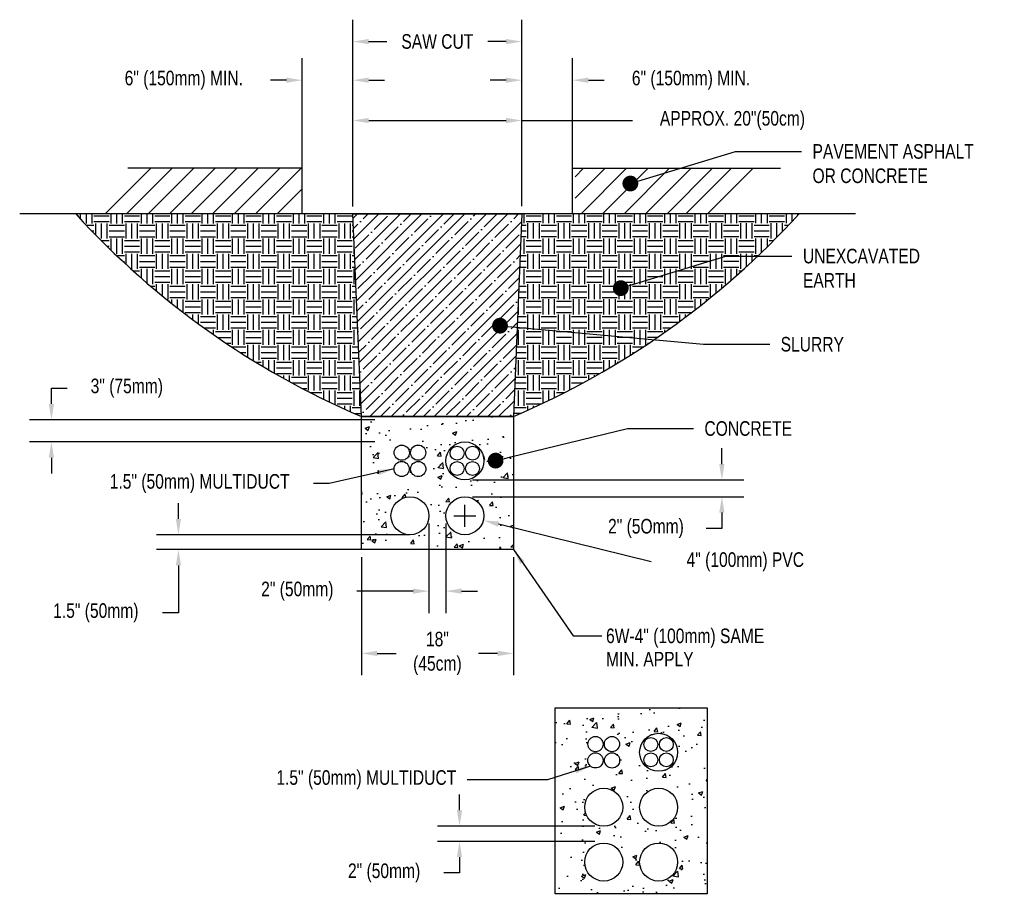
# Model space of a CAD drawing. Header units: inches. Extents: x -111 to 3768, y 2680 to 2775.
# Tile 1 of 25: x -110.61 to -102.52, y 2746.45 to 2753.66. Entities that reach past the tile are written whole.
import ezdxf
from ezdxf import colors
from ezdxf.entities.mleader import LeaderData, LeaderLine
from ezdxf.enums import TextEntityAlignment as Align
from ezdxf.math import Vec2, Vec3

# ---------------------------------------------------------------- set-up
doc = ezdxf.new("R2010")
doc.units = ezdxf.units.IN
doc.header["$LTSCALE"] = 0.5
doc.header["$MEASUREMENT"] = 0
doc.layers.add('Dimension', color=7, linetype='Continuous')
doc.layers.add('DWG_Notes', color=7, linetype='Continuous')
doc.styles.add('SIMPLEX', font='fsimplex.shx')
doc.styles.get("Standard").update_dxf_attribs({"font": 'fsimplex.shx', "width": 0.8})
doc.dimstyles.get("Standard").update_dxf_attribs({"dimscale": 0, "dimtxt": 0.12, "dimasz": 0.13, "dimexe": 0.18, "dimexo": 0.0625, "dimgap": 0.09, "dimtad": 0, "dimtih": 1, "dimtoh": 1, "dimdec": 0, "dimzin": 0, "dimdsep": 46, "dimlunit": 4, "dimtxsty": 'Standard', "dimcen": 0.09, "dimadec": 0, "dimazin": 0, "dimtfac": 1, "dimtdec": 0, "dimtofl": 0, "dimtmove": 0, "dimatfit": 3, "dimfxl": 1, "dimtolj": 1, "dimtzin": 0, "dimarcsym": 0})

# ---------------------------------------------------------------- blocks, each defined once
blk = doc.blocks.new('*D9')
at = {"layer": 'Defpoints', "color": 0, "transparency": 16777216}
for p in [(-105.8221, 2747.0309), (-106.9972, 2746.9059), (-105.8221, 2746.9059)]:
    blk.add_point(p, dxfattribs=at)
at = {"layer": 'Dimension', "color": 0, "lineweight": -2, "transparency": 16777216}
for p, q in [((-106.9972, 2747.1609), (-106.9972, 2747.2909)), ((-105.8846, 2747.0309), (-107.1772, 2747.0309)), ((-105.8846, 2746.9059), (-107.1772, 2746.9059)), ((-106.9972, 2746.7759), (-106.9972, 2746.6459)), ((-106.9972, 2746.6459), (-107.1272, 2746.6459))]:
    blk.add_line(p, q, dxfattribs=at)
at = {"layer": 'Dimension', "color": 0, "transparency": 16777216}
for points in [[(-107.0188, 2747.1609), (-106.9755, 2747.1609), (-106.9972, 2747.0309)], [(-107.0188, 2746.7759), (-106.9755, 2746.7759), (-106.9972, 2746.9059)]]:
    blk.add_solid(points, dxfattribs=at)
at = {"layer": 'Dimension', "color": 0, "transparency": 16777216, "insert": (-107.6172, 2746.6459), "char_height": 0.12, "attachment_point": 5}
blk.add_mtext('\\A1;2" (50mm)', dxfattribs=at)
blk = doc.blocks.new('_Dot')
at = {"color": 0, "linetype": 'ByBlock', "lineweight": -2}
blk.add_line((-0.5, 0), (-1, 0), dxfattribs=at)
at = {"color": 0, "linetype": 'ByBlock', "const_width": 0.5}
blk.add_lwpolyline([(-0.25, 0, 1), (0.25, 0, 1)], format="xyb", close=True, dxfattribs=at)
blk = doc.blocks.new('*D27')
at = {"layer": 'Defpoints', "color": 0, "transparency": 16777216}
for p in [(-110.3533, 2750.3731), (-107.6303, 2750.3731), (-107.6303, 2750.1908)]:
    blk.add_point(p, dxfattribs=at)
at = {"layer": 'Dimension', "color": 0, "lineweight": -2, "transparency": 16777216}
for p, q in [((-110.3533, 2750.5031), (-110.3533, 2750.6331)), ((-110.3533, 2750.6331), (-110.2233, 2750.6331)), ((-107.6928, 2750.3731), (-110.5333, 2750.3731)), ((-107.6928, 2750.1908), (-110.5333, 2750.1908)), ((-110.3533, 2750.0608), (-110.3533, 2749.9308))]:
    blk.add_line(p, q, dxfattribs=at)
at = {"layer": 'Dimension', "color": 0, "transparency": 16777216}
for points in [[(-110.375, 2750.5031), (-110.3317, 2750.5031), (-110.3533, 2750.3731)], [(-110.375, 2750.0608), (-110.3317, 2750.0608), (-110.3533, 2750.1908)]]:
    blk.add_solid(points, dxfattribs=at)
at = {"layer": 'Dimension', "color": 0, "transparency": 16777216, "insert": (-109.7333, 2750.6331), "char_height": 0.12, "attachment_point": 5}
blk.add_mtext('\\A1;3" (75mm)', dxfattribs=at)
blk = doc.blocks.new('*D28')
at = {"layer": 'Defpoints', "color": 0, "transparency": 16777216}
for p in [(-107.3421, 2749.4269), (-109.3088, 2749.3054), (-107.3476, 2749.3054)]:
    blk.add_point(p, dxfattribs=at)
at = {"layer": 'Dimension', "color": 0, "lineweight": -2, "transparency": 16777216}
for p, q in [((-109.3088, 2749.5569), (-109.3088, 2749.6869)), ((-107.4046, 2749.4269), (-109.4888, 2749.4269)), ((-107.4101, 2749.3054), (-109.4888, 2749.3054)), ((-109.3088, 2749.1754), (-109.3088, 2748.7854)), ((-109.3088, 2748.7854), (-109.4388, 2748.7854))]:
    blk.add_line(p, q, dxfattribs=at)
at = {"layer": 'Dimension', "color": 0, "transparency": 16777216}
for points in [[(-109.3304, 2749.5569), (-109.2871, 2749.5569), (-109.3088, 2749.4269)], [(-109.3304, 2749.1754), (-109.2871, 2749.1754), (-109.3088, 2749.3054)]]:
    blk.add_solid(points, dxfattribs=at)
at = {"layer": 'Dimension', "color": 0, "transparency": 16777216, "insert": (-109.9882, 2748.7854), "char_height": 0.12, "attachment_point": 5}
blk.add_mtext('\\A1;1.5" (50mm)', dxfattribs=at)
blk = doc.blocks.new('*D29')
at = {"layer": 'Defpoints', "color": 0, "transparency": 16777216}
for p in [(-106.4839, 2752.8338), (-107.8739, 2752.0629), (-106.4839, 2752.0658)]:
    blk.add_point(p, dxfattribs=at)
at = {"layer": 'Dimension', "color": 0, "lineweight": -2, "transparency": 16777216}
for p, q in [((-107.8739, 2752.1254), (-107.8739, 2753.0138)), ((-106.4839, 2752.1283), (-106.4839, 2753.0138)), ((-107.7439, 2752.8338), (-106.6139, 2752.8338)), ((-106.4839, 2752.8338), (-105.5739, 2752.8338))]:
    blk.add_line(p, q, dxfattribs=at)
at = {"layer": 'Dimension', "color": 0, "transparency": 16777216}
for points in [[(-107.7439, 2752.8555), (-107.7439, 2752.8121), (-107.8739, 2752.8338)], [(-106.6139, 2752.8555), (-106.6139, 2752.8121), (-106.4839, 2752.8338)]]:
    blk.add_solid(points, dxfattribs=at)
at = {"layer": 'Dimension', "color": 0, "transparency": 16777216, "insert": (-104.7525, 2752.8338), "char_height": 0.12, "attachment_point": 5}
blk.add_mtext('\\A1;APPROX. 20"(50cm)', dxfattribs=at)
blk = doc.blocks.new('*D24')
at = {"layer": 'Defpoints', "color": 0, "transparency": 16777216}
for p in [(-107.874, 2753.1653), (-108.2906, 2752.2203), (-107.874, 2752.2203)]:
    blk.add_point(p, dxfattribs=at)
at = {"layer": 'Dimension', "color": 0, "lineweight": -2, "transparency": 16777216}
for p, q in [((-108.2906, 2752.2828), (-108.2906, 2753.3453)), ((-107.874, 2752.2828), (-107.874, 2753.3453)), ((-108.4206, 2753.1653), (-108.5506, 2753.1653)), ((-107.744, 2753.1653), (-107.614, 2753.1653))]:
    blk.add_line(p, q, dxfattribs=at)
at = {"layer": 'Dimension', "color": 0, "transparency": 16777216}
for points in [[(-108.4206, 2753.1869), (-108.4206, 2753.1436), (-108.2906, 2753.1653)], [(-107.744, 2753.1869), (-107.744, 2753.1436), (-107.874, 2753.1653)]]:
    blk.add_solid(points, dxfattribs=at)
at = {"layer": 'Dimension', "color": 0, "transparency": 16777216, "insert": (-109.2646, 2753.1653), "char_height": 0.12, "attachment_point": 5}
blk.add_mtext('\\A1;6" (150mm) MIN.', dxfattribs=at)
blk = doc.blocks.new('*D25')
at = {"layer": 'Defpoints', "color": 0, "transparency": 16777216}
for p in [(-106.0672, 2753.1653), (-106.4839, 2752.2203), (-106.0672, 2752.2203)]:
    blk.add_point(p, dxfattribs=at)
at = {"layer": 'Dimension', "color": 0, "lineweight": -2, "transparency": 16777216}
for p, q in [((-106.4839, 2752.2828), (-106.4839, 2753.3453)), ((-106.0672, 2752.2828), (-106.0672, 2753.3453)), ((-106.6139, 2753.1653), (-106.7439, 2753.1653)), ((-105.9372, 2753.1653), (-105.8072, 2753.1653))]:
    blk.add_line(p, q, dxfattribs=at)
at = {"layer": 'Dimension', "color": 0, "transparency": 16777216}
for points in [[(-106.6139, 2753.1869), (-106.6139, 2753.1436), (-106.4839, 2753.1653)], [(-105.9372, 2753.1869), (-105.9372, 2753.1436), (-106.0672, 2753.1653)]]:
    blk.add_solid(points, dxfattribs=at)
at = {"layer": 'Dimension', "color": 0, "transparency": 16777216, "insert": (-105.0932, 2753.1653), "char_height": 0.12, "attachment_point": 5}
blk.add_mtext('\\A1;6" (150mm) MIN.', dxfattribs=at)
blk = doc.blocks.new('*D26')
at = {"layer": 'Defpoints', "color": 0, "transparency": 16777216}
for p in [(-106.4839, 2753.4829), (-107.8751, 2752.0913), (-106.4839, 2752.0658)]:
    blk.add_point(p, dxfattribs=at)
at = {"layer": 'Dimension', "color": 0, "lineweight": -2, "transparency": 16777216}
for p, q in [((-107.8751, 2752.1538), (-107.8751, 2753.6629)), ((-106.4839, 2752.1283), (-106.4839, 2753.6629)), ((-107.7451, 2753.4829), (-107.594, 2753.4829)), ((-106.6139, 2753.4829), (-106.7649, 2753.4829))]:
    blk.add_line(p, q, dxfattribs=at)
at = {"layer": 'Dimension', "color": 0, "transparency": 16777216}
for points in [[(-107.7451, 2753.5045), (-107.7451, 2753.4612), (-107.8751, 2753.4829)], [(-106.6139, 2753.5045), (-106.6139, 2753.4612), (-106.4839, 2753.4829)]]:
    blk.add_solid(points, dxfattribs=at)
at = {"layer": 'Dimension', "color": 0, "transparency": 16777216, "insert": (-107.1795, 2753.4829), "char_height": 0.12, "attachment_point": 5}
blk.add_mtext('\\A1;SAW CUT', dxfattribs=at)
blk = doc.blocks.new('*D30')
at = {"layer": 'Defpoints', "color": 0, "transparency": 16777216}
for p in [(-107.8039, 2749.3054), (-106.5539, 2749.3054), (-107.8039, 2748.4513)]:
    blk.add_point(p, dxfattribs=at)
at = {"layer": 'Dimension', "color": 0, "lineweight": -2, "transparency": 16777216}
for p, q in [((-107.8039, 2749.2429), (-107.8039, 2748.2713)), ((-106.5539, 2749.2429), (-106.5539, 2748.2713)), ((-107.6739, 2748.4513), (-107.5181, 2748.4513)), ((-106.6839, 2748.4513), (-106.8398, 2748.4513))]:
    blk.add_line(p, q, dxfattribs=at)
at = {"layer": 'Dimension', "color": 0, "transparency": 16777216}
for points in [[(-107.6739, 2748.473), (-107.6739, 2748.4296), (-107.8039, 2748.4513)], [(-106.6839, 2748.473), (-106.6839, 2748.4296), (-106.5539, 2748.4513)]]:
    blk.add_solid(points, dxfattribs=at)
at = {"layer": 'Dimension', "color": 0, "transparency": 16777216, "insert": (-107.1789, 2748.4513), "char_height": 0.12, "attachment_point": 5}
blk.add_mtext('\\A1;18"\\P(45cm)', dxfattribs=at)
blk = doc.blocks.new('*D31')
at = {"layer": 'Defpoints', "color": 0, "transparency": 16777216}
for p in [(-107.2484, 2749.5832), (-107.1095, 2749.5832), (-107.1095, 2748.9634)]:
    blk.add_point(p, dxfattribs=at)
at = {"layer": 'Dimension', "color": 0, "lineweight": -2, "transparency": 16777216}
for p, q in [((-107.2484, 2749.5207), (-107.2484, 2748.7834)), ((-107.1095, 2749.5207), (-107.1095, 2748.7834)), ((-107.3784, 2748.9634), (-107.8411, 2748.9634)), ((-106.9795, 2748.9634), (-106.8495, 2748.9634))]:
    blk.add_line(p, q, dxfattribs=at)
at = {"layer": 'Dimension', "color": 0, "transparency": 16777216}
for points in [[(-107.3784, 2748.9851), (-107.3784, 2748.9418), (-107.2484, 2748.9634)], [(-106.9795, 2748.9851), (-106.9795, 2748.9418), (-107.1095, 2748.9634)]]:
    blk.add_solid(points, dxfattribs=at)
at = {"layer": 'Dimension', "color": 0, "transparency": 16777216, "insert": (-108.3311, 2748.9634), "char_height": 0.12, "attachment_point": 5}
blk.add_mtext('\\A1;2" (50mm)', dxfattribs=at)
blk = doc.blocks.new('*D32')
at = {"color": 0, "lineweight": -2, "transparency": 16777216}
for p, q in [((-106.9532, 2749.4932), (-106.9532, 2749.6732)), ((-107.0432, 2749.5832), (-106.8632, 2749.5832)), ((-105.422, 2749.2047), (-106.6753, 2749.5145))]:
    blk.add_line(p, q, dxfattribs=at)
at = {"color": 0, "transparency": 16777216}
blk.add_solid([(-106.6702, 2749.5355), (-106.6805, 2749.4935), (-106.8016, 2749.5457)], dxfattribs=at)
at = {"layer": 'Defpoints', "color": 0, "transparency": 16777216}
for p in [(-107.1049, 2749.6206), (-106.8016, 2749.5457)]:
    blk.add_point(p, dxfattribs=at)
at = {"color": 0, "transparency": 16777216, "insert": (-104.6646, 2749.2047), "char_height": 0.12, "attachment_point": 5}
blk.add_mtext('\\A1; 4" (100mm) PVC', dxfattribs=at)
blk = doc.blocks.new('*D33')
at = {"layer": 'Defpoints', "color": 0, "transparency": 16777216}
for p in [(-106.9532, 2749.8783), (-106.9532, 2749.7394), (-104.8393, 2749.7394)]:
    blk.add_point(p, dxfattribs=at)
at = {"layer": 'DWG_Notes', "color": 0, "lineweight": -2, "transparency": 16777216}
for p, q in [((-104.8393, 2750.0083), (-104.8393, 2750.1383)), ((-106.8907, 2749.8783), (-104.6593, 2749.8783)), ((-106.8907, 2749.7394), (-104.6593, 2749.7394)), ((-104.8393, 2749.6094), (-104.8393, 2749.4794)), ((-104.8393, 2749.4794), (-104.9693, 2749.4794))]:
    blk.add_line(p, q, dxfattribs=at)
at = {"layer": 'DWG_Notes', "color": 0, "transparency": 16777216}
for points in [[(-104.861, 2750.0083), (-104.8177, 2750.0083), (-104.8393, 2749.8783)], [(-104.861, 2749.6094), (-104.8177, 2749.6094), (-104.8393, 2749.7394)]]:
    blk.add_solid(points, dxfattribs=at)
at = {"layer": 'DWG_Notes', "color": 0, "transparency": 16777216, "insert": (-105.4639, 2749.4794), "char_height": 0.12, "attachment_point": 5}
blk.add_mtext('\\A1;2" (5Omm)', dxfattribs=at)

msp = doc.modelspace()

# ---------------------------------------------------------------- hatches: boundary and pattern name
h = msp.add_hatch()
h.set_pattern_fill('ANSI35', color=256, scale=0.5)
h.set_pattern_definition([(45, (-10.07498, -8.12113), (-0.0883883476, 0.0883883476), []), (45, (-9.9866, -8.12113), (-0.0883883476, 0.0883883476), [0.15625, -0.03125, 0, -0.03125])])
h.paths.add_polyline_path([(-107.874, 2752.0658), (-106.4839, 2752.0658), (-106.5539, 2750.3991), (-107.8039, 2750.3991)])
h = msp.add_hatch()
h.set_pattern_fill('EARTH', color=256, scale=0.5)
h.set_pattern_definition([(0, (-10.07498, -8.12113), (0.125, 0.125), [0.125, -0.125]), (0, (-10.07498, -8.07425), (0.125, 0.125), [0.125, -0.125]), (0, (-10.07498, -8.02738), (0.125, 0.125), [0.125, -0.125]), (90, (-10.05936, -8.01175), (-0.125, 0.125), [0.125, -0.125]), (90, (-10.01248, -8.01175), (-0.125, 0.125), [0.125, -0.125]), (90, (-9.96561, -8.01175), (-0.125, 0.125), [0.125, -0.125])])
edge = h.paths.add_edge_path()
edge.add_line((-104.204, 2752.0658), (-106.4839, 2752.0658))
edge.add_line((-106.4839, 2752.0658), (-106.5539, 2750.3991))
edge.add_arc((-109.2303, 2756.6627), 6.8114, 293.13662, 317.55489)
edge = h.paths.add_edge_path(flags=16)
edge.add_arc((-105.6709, 2751.455), 0.0325, 0, 360)
h = msp.add_hatch()
h.set_pattern_fill('AR-CONC', color=256, scale=0.05)
h.set_pattern_definition([(50, (0, -0.0868), (0.35863009, -0.031376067), [0.0375, -0.4125]), (355, (0, -0.0868), (-0.069375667, 0.376096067), [0.03, -0.33]), (100.451444, (0.0299, -0.08942), (0.289254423, 0.344719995), [0.031870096, -0.350571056]), (46.1842, (0, 0.0132), (0.533620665, -0.08275964), [0.05625, -0.61875]), (96.635635, (0.04447, 0.0063), (0.46733097, 0.4870593), [0.04780517, -0.52585688]), (351.184164, (0, 0.0132), (0.46733097, 0.4870593), [0.045, -0.495]), (21, (0.05, -0.0118), (0.298453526, -0.201309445), [0.0375, -0.4125]), (326, (0.05, -0.0118), (0.121657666, 0.362575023), [0.03, -0.33]), (71.451445, (0.07487, -0.02858), (0.42011119, 0.161265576), [0.031870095, -0.350571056]), (37.5, (0, -0.0868), (0.0060799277, 0.166446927), [0, -0.326, 0, -0.335, 0, -0.33125]), (7.5, (0, -0.0868), (0.131534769, 0.197205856), [0, -0.191, 0, -0.3185, 0, -0.12625]), (327.5, (-0.1115, -0.0868), (0.266911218, -0.011277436), [0, -0.125, 0, -0.39, 0, -0.5175]), (317.5, (-0.1615, -0.0868), (0.291593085, 0.050052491), [0, -0.1625, 0, -0.259, 0, -0.3675])])
h.paths.add_polyline_path([(-107.8039, 2749.3054), (-106.5539, 2749.3054), (-106.5539, 2750.3991), (-107.8039, 2750.3991)])
h.paths.add_polyline_path([(-107.2484, 2749.5832, -1), (-107.5609, 2749.5832, -1)], flags=16)
h.paths.add_polyline_path([(-107.5356, 2749.968, -1), (-107.4106, 2749.968, -1)], flags=16)
h.paths.add_polyline_path([(-107.3989, 2749.9678, -1), (-107.2739, 2749.9678, -1)], flags=16)
h.paths.add_polyline_path([(-107.5347, 2750.102, -1), (-107.4097, 2750.102, -1)], flags=16)
h.paths.add_polyline_path([(-107.3997, 2750.1022, -1), (-107.2747, 2750.1022, -1)], flags=16)
h.paths.add_polyline_path([(-106.797, 2749.5832, -1), (-107.1095, 2749.5832, -1)], flags=16)
h.paths.add_polyline_path([(-107.1095, 2750.0345, -1), (-106.797, 2750.0345, -1)], flags=16)
h.paths.add_polyline_path([(-107.0744, 2749.9725, -1), (-106.9598, 2749.9725, -1)], flags=0)
h.paths.add_polyline_path([(-107.0744, 2750.0982, -1), (-106.9598, 2750.0982, -1)], flags=0)
h.paths.add_polyline_path([(-106.9471, 2749.9725, -1), (-106.8325, 2749.9725, -1)], flags=0)
h.paths.add_polyline_path([(-106.9471, 2750.0982, -1), (-106.8325, 2750.0982, -1)], flags=0)
h.paths.add_polyline_path([(-106.7319, 2750.0292, -1), (-106.6687, 2750.0446, -1)], flags=16)
h = msp.add_hatch()
h.set_pattern_fill('AR-CONC', color=256, scale=0.05)
h.set_pattern_definition([(50, (0, -0.34756), (0.35863009, -0.031376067), [0.0375, -0.4125]), (355, (0, -0.34756), (-0.069375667, 0.376096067), [0.03, -0.33]), (100.451444, (0.0299, -0.35018), (0.289254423, 0.344719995), [0.031870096, -0.350571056]), (46.1842, (0, -0.24756), (0.533620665, -0.08275964), [0.05625, -0.61875]), (96.635635, (0.04447, -0.25446), (0.46733097, 0.4870593), [0.04780517, -0.52585688]), (351.184164, (0, -0.24756), (0.46733097, 0.4870593), [0.045, -0.495]), (21, (0.05, -0.27256), (0.298453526, -0.201309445), [0.0375, -0.4125]), (326, (0.05, -0.27256), (0.121657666, 0.362575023), [0.03, -0.33]), (71.451445, (0.07487, -0.28934), (0.42011119, 0.161265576), [0.031870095, -0.350571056]), (37.5, (0, -0.34756), (0.0060799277, 0.166446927), [0, -0.326, 0, -0.335, 0, -0.33125]), (7.5, (0, -0.34756), (0.131534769, 0.197205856), [0, -0.191, 0, -0.3185, 0, -0.12625]), (327.5, (-0.1115, -0.34756), (0.266911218, -0.011277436), [0, -0.125, 0, -0.39, 0, -0.5175]), (317.5, (-0.1615, -0.34756), (0.291593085, 0.050052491), [0, -0.1625, 0, -0.259, 0, -0.3675])])
h.paths.add_polyline_path([(-106.2102, 2746.475), (-104.9602, 2746.475), (-104.9602, 2748.0027), (-106.2102, 2748.0027)])
h.paths.add_polyline_path([(-105.816, 2747.7056, -1), (-105.941, 2747.7056, -1)], flags=16)
h.paths.add_polyline_path([(-105.8168, 2747.5716, -1), (-105.9418, 2747.5716, -1)], flags=16)
h.paths.add_polyline_path([(-105.681, 2747.7058, -1), (-105.806, 2747.7058, -1)], flags=16)
h.paths.add_polyline_path([(-105.6801, 2747.5714, -1), (-105.8051, 2747.5714, -1)], flags=16)
h.paths.add_polyline_path([(-105.6546, 2747.1868, -1), (-105.9671, 2747.1868, -1)], flags=16)
h.paths.add_polyline_path([(-105.2032, 2747.6382, -1), (-105.5157, 2747.6382, -1)], flags=16)
h.paths.add_polyline_path([(-105.366, 2747.7018, -1), (-105.4806, 2747.7018, -1)], flags=0)
h.paths.add_polyline_path([(-105.366, 2747.5761, -1), (-105.4806, 2747.5761, -1)], flags=0)
h.paths.add_polyline_path([(-105.2388, 2747.7018, -1), (-105.3534, 2747.7018, -1)], flags=0)
h.paths.add_polyline_path([(-105.2388, 2747.5761, -1), (-105.3534, 2747.5761, -1)], flags=0)
h.paths.add_polyline_path([(-105.2032, 2747.1868, -1), (-105.5157, 2747.1868, -1)], flags=16)
h.paths.add_polyline_path([(-105.6546, 2746.7354, -1), (-105.9671, 2746.7354, -1)], flags=16)
h.paths.add_polyline_path([(-105.2032, 2746.7354, -1), (-105.5157, 2746.7354, -1)], flags=16)
at = {"layer": 'Dimension'}
h = msp.add_hatch(dxfattribs=at)
h.set_pattern_fill('EARTH', color=256, scale=0.5)
h.set_pattern_definition([(0, (-0.37875, -8.87158), (0.125, 0.125), [0.125, -0.125]), (0, (-0.37875, -8.82471), (0.125, 0.125), [0.125, -0.125]), (0, (-0.37875, -8.77783), (0.125, 0.125), [0.125, -0.125]), (90, (-0.36313, -8.76221), (-0.125, 0.125), [0.125, -0.125]), (90, (-0.31625, -8.76221), (-0.125, 0.125), [0.125, -0.125]), (90, (-0.26938, -8.76221), (-0.125, 0.125), [0.125, -0.125])])
edge = h.paths.add_edge_path()
edge.add_line((-107.8039, 2750.3991), (-107.874, 2752.0658))
edge.add_line((-107.874, 2752.0658), (-110.1539, 2752.0658))
edge.add_arc((-105.1315, 2756.6571), 6.8047, 222.43282, 246.87567)

# ---------------------------------------------------------------- linework, layer by layer
for p, q in [((-109.9114, 2752.0658), (-109.5364, 2752.4408)), ((-109.7346, 2752.0658), (-109.3596, 2752.4408)), ((-108.2906, 2752.4408), (-109.7257, 2752.4408)), ((-109.5578, 2752.0658), (-109.1828, 2752.4408)), ((-109.381, 2752.0658), (-109.006, 2752.4408)), ((-109.2043, 2752.0658), (-108.8293, 2752.4408)), ((-109.0275, 2752.0658), (-108.6525, 2752.4408)), ((-108.8507, 2752.0658), (-108.4757, 2752.4408)), ((-108.6739, 2752.0658), (-108.2989, 2752.4408)), ((-108.2906, 2752.0658), (-108.2906, 2752.4408)), ((-106.0464, 2752.3707), (-105.9762, 2752.4408)), ((-106.0464, 2752.1939), (-105.7995, 2752.4408)), ((-105.9977, 2752.0658), (-105.6227, 2752.4408)), ((-105.8209, 2752.0658), (-105.4459, 2752.4408)), ((-105.6441, 2752.0658), (-105.2691, 2752.4408)), ((-105.4674, 2752.0658), (-105.0924, 2752.4408)), ((-105.2906, 2752.0658), (-104.9156, 2752.4408)), ((-105.1346, 2752.0658), (-104.7596, 2752.4408)), ((-104.9579, 2752.0658), (-104.5829, 2752.4408)), ((-108.4971, 2752.0658), (-108.2906, 2752.2723)), ((-103.7394, 2752.0658), (-110.6143, 2752.0658))]:
    msp.add_line(p, q)
for points in [[(-106.0672, 2752.0658), (-106.0672, 2752.4408), (-104.3585, 2752.4408)], [(-107.874, 2752.0658), (-106.4839, 2752.0658), (-106.5539, 2750.3991), (-107.8039, 2750.3991), (-107.874, 2752.0658)]]:
    msp.add_lwpolyline(points)
for points in [[(-107.8039, 2750.3991), (-106.5539, 2750.3991), (-106.5539, 2749.3054), (-107.8039, 2749.3054)], [(-106.2102, 2748.0027), (-104.9602, 2748.0027), (-104.9602, 2746.475), (-106.2102, 2746.475)]]:
    msp.add_lwpolyline(points, close=True)
for centre, radius in [((-107.4722, 2750.102), 0.0625), ((-107.3372, 2750.1022), 0.0625), ((-106.9532, 2750.0345), 0.1562), ((-107.0171, 2750.0982), 0.0573), ((-106.8898, 2750.0982), 0.0573), ((-107.4731, 2749.968), 0.0625), ((-107.3364, 2749.9678), 0.0625), ((-107.0171, 2749.9725), 0.0573), ((-106.8898, 2749.9725), 0.0573), ((-107.4046, 2749.5832), 0.1562), ((-106.9532, 2749.5832), 0.1562), ((-105.8785, 2747.7056), 0.0625), ((-105.7435, 2747.7058), 0.0625), ((-105.3595, 2747.6382), 0.1562), ((-105.4233, 2747.7018), 0.0573), ((-105.2961, 2747.7018), 0.0573), ((-105.8793, 2747.5716), 0.0625), ((-105.7426, 2747.5714), 0.0625), ((-105.4233, 2747.5761), 0.0573), ((-105.2961, 2747.5761), 0.0573), ((-105.8109, 2747.1868), 0.1562), ((-105.3595, 2747.1868), 0.1562), ((-105.8109, 2746.7354), 0.1562), ((-105.3595, 2746.7354), 0.1562)]:
    msp.add_circle(centre, radius)
for centre, radius, start, end in [((-105.1315, 2756.6571), 6.8047, 222.43282, 246.87567), ((-109.2139, 2756.6395), 6.7836, 293.08581, 317.60569)]:
    msp.add_arc(centre, radius, start, end, dxfattribs=at)

# ---------------------------------------------------------------- texts
at = {"style": 'SIMPLEX', "width": 0.8}
for s, p in [(' 6W-4" (100mm) SAME', (-105.8278, 2748.5958)), (' MIN. APPLY', (-105.8278, 2748.4043))]:
    msp.add_text(s, height=0.12, dxfattribs=at).set_placement(p, align=Align.MIDDLE_LEFT)
at = {"layer": 'Dimension', "char_height": 0.12, "attachment_point": 6}
for s, insert in [('\\A1;1.5" (50mm) MULTIDUCT  ', (-108.3946, 2749.848)), ('\\A1;1.5" (50mm) MULTIDUCT', (-107.0242, 2747.4126))]:
    msp.add_mtext(s, dxfattribs=dict(at, insert=insert))

# ---------------------------------------------------------------- dimensions: what is measured, and where the dimension line sits
dim = msp.add_diameter_dim_2p(p1=(-107.1049, 2749.6206), p2=(-106.8016, 2749.5457), text=' 4" (100mm) PVC', dimstyle='Standard', override={"dimscale": 1})
dim.commit()
dim.dimension.update_dxf_attribs({"geometry": '*D32', "text_midpoint": (-105.422, 2749.2047), "dimtype": 163})
at = {"layer": 'Dimension'}
dim = msp.add_linear_dim(base=(-106.4839, 2753.4829), p1=(-107.8751, 2752.0913), p2=(-106.4839, 2752.0658), text='SAW CUT', dimstyle='Standard', override={"dimscale": 1}, dxfattribs=at)
dim.commit()
dim.dimension.update_dxf_attribs({"geometry": '*D26', "text_midpoint": (-107.1795, 2753.4829)})
for base, p1, p2, text, picture, middle in [((-107.874, 2753.1653), (-108.2906, 2752.2203), (-107.874, 2752.2203), '6" (150mm) MIN.', '*D24', (-109.2646, 2753.1653)), ((-106.0672, 2753.1653), (-106.4839, 2752.2203), (-106.0672, 2752.2203), '6" (150mm) MIN.', '*D25', (-105.0932, 2753.1653)), ((-106.4839, 2752.8338), (-107.8739, 2752.0629), (-106.4839, 2752.0658), 'APPROX. 20"(50cm)', '*D29', (-104.7525, 2752.8338)), ((-107.1095, 2748.9634), (-107.2484, 2749.5832), (-107.1095, 2749.5832), '2" (50mm)', '*D31', (-108.3311, 2748.9634)), ((-107.8039, 2748.4513), (-106.5539, 2749.3054), (-107.8039, 2749.3054), '18"\\P(45cm)', '*D30', (-107.1789, 2748.4513))]:
    dim = msp.add_linear_dim(base=base, p1=p1, p2=p2, text=text, dimstyle='Standard', override={"dimscale": 1}, dxfattribs=at)
    dim.commit()
    dim.dimension.update_dxf_attribs({"geometry": picture, "text_midpoint": middle, "dimtype": 160})
for base, p1, p2, text, picture, middle in [((-110.3533, 2750.3731), (-107.6303, 2750.1908), (-107.6303, 2750.3731), '3" (75mm)', '*D27', (-109.7333, 2750.6331)), ((-106.9972, 2746.9059), (-105.8221, 2747.0309), (-105.8221, 2746.9059), '2" (50mm)', '*D9', (-107.6172, 2746.6459))]:
    dim = msp.add_linear_dim(base=base, p1=p1, p2=p2, angle=90, text=text, dimstyle='Standard', override={"dimscale": 1}, dxfattribs=at)
    dim.commit()
    dim.dimension.update_dxf_attribs({"geometry": picture, "text_midpoint": middle})
dim = msp.add_linear_dim(base=(-109.3088, 2749.3054), p1=(-107.3421, 2749.4269), p2=(-107.3476, 2749.3054), angle=90, text='1.5" (50mm)', dimstyle='Standard', override={"dimscale": 1}, dxfattribs=at)
dim.commit()
dim.dimension.update_dxf_attribs({"geometry": '*D28', "text_midpoint": (-109.9882, 2748.7854), "dimtype": 160})
at = {"layer": 'DWG_Notes'}
dim = msp.add_linear_dim(base=(-104.8393, 2749.7394), p1=(-106.9532, 2749.8783), p2=(-106.9532, 2749.7394), angle=90, text='2" (5Omm)', dimstyle='Standard', override={"dimscale": 1}, dxfattribs=at)
dim.commit()
dim.dimension.update_dxf_attribs({"geometry": '*D33', "text_midpoint": (-105.4639, 2749.4794), "dimtype": 160})

# ---------------------------------------------------------------- leaders
ml = msp.add_multileader_mtext('Standard')
ml.set_content('PAVEMENT ASPHALT\\POR CONCRETE', color=256)
ml.set_leader_properties(color=256, linetype='ByLayer', lineweight=-1)
ml.set_arrow_properties(name='DOT')
ml.build(insert=Vec2(0, 0))
ml.multileader.update_dxf_attribs({"text_right_attachment_type": 6, "dogleg_length": 0.36, "arrow_head_size": 0.13})
ctx = ml.context
ctx.base_point, ctx.char_height, ctx.arrow_head_size, ctx.landing_gap_size, ctx.plane_origin = Vec3(-104.1841, 2752.5796), 0.12, 0.13, 0.09, Vec3(-105.5921, 2752.8488)
ctx.right_attachment = 6
notes = []
notes.append((ctx, [(0, (1, 1, 0), (-104.5441, 2752.5796), (1, 0), 0.36, [(0, [(-105.5921, 2752.3155), (-104.7281, 2752.5796)], 0, [])])]))
ctx.mtext.insert, ctx.mtext.flow_direction = Vec3(-104.0941, 2752.6396), 5
ml = msp.add_multileader_mtext('Standard')
ml.set_content('UNEXCAVATED \\PEARTH', color=256)
ml.set_leader_properties(color=256, linetype='ByLayer', lineweight=-1)
ml.set_arrow_properties(name='DOT')
ml.build(insert=Vec2(0, 0))
ml.multileader.update_dxf_attribs({"text_right_attachment_type": 6, "dogleg_length": 0.36, "arrow_head_size": 0.13})
ctx = ml.context
ctx.base_point, ctx.char_height, ctx.arrow_head_size, ctx.landing_gap_size, ctx.plane_origin = Vec3(-104.2629, 2751.7191), 0.12, 0.13, 0.09, Vec3(-105.6709, 2751.9883)
ctx.right_attachment = 6
notes.append((ctx, [(0, (1, 1, 0), (-104.6229, 2751.7191), (1, 0), 0.36, [(0, [(-105.6709, 2751.455), (-104.8069, 2751.7191)], 0, [])])]))
ctx.mtext.insert, ctx.mtext.flow_direction = Vec3(-104.1729, 2751.7791), 5
ml = msp.add_multileader_mtext('Standard')
ml.set_content('SLURRY', color=256)
ml.set_leader_properties(color=256, linetype='ByLayer', lineweight=-1)
ml.set_arrow_properties(name='DOT')
ml.build(insert=Vec2(0, 0))
ml.multileader.update_dxf_attribs({"text_right_attachment_type": 6, "dogleg_length": 0.36, "arrow_head_size": 0.13})
ctx = ml.context
ctx.base_point, ctx.char_height, ctx.arrow_head_size, ctx.landing_gap_size, ctx.plane_origin = Vec3(-104.4461, 2750.994), 0.12, 0.13, 0.09, Vec3(-105.854, 2751.2632)
ctx.right_attachment = 6
notes.append((ctx, [(0, (1, 1, 0), (-104.8061, 2750.994), (1, 0), 0.36, [(0, [(-106.6642, 2751.1465), (-104.9901, 2750.994)], 0, [])])]))
ctx.mtext.insert, ctx.mtext.flow_direction = Vec3(-104.3561, 2751.054), 5
ml = msp.add_multileader_mtext('Standard')
ml.set_content('CONCRETE', color=256)
ml.set_leader_properties(color=256, linetype='ByLayer', lineweight=-1)
ml.set_arrow_properties(name='DOT')
ml.build(insert=Vec2(0, 0))
ml.multileader.update_dxf_attribs({"text_right_attachment_type": 6, "dogleg_length": 0.36, "arrow_head_size": 0.13})
ctx = ml.context
ctx.base_point, ctx.char_height, ctx.arrow_head_size, ctx.landing_gap_size, ctx.plane_origin = Vec3(-105.0728, 2750.301), 0.12, 0.13, 0.09, Vec3(-106.4808, 2750.5702)
ctx.right_attachment = 6
notes.append((ctx, [(0, (1, 1, 0), (-105.4328, 2750.301), (1, 0), 0.36, [(0, [(-106.7003, 2750.0369), (-105.6168, 2750.301)], 0, [])])]))
ctx.mtext.insert, ctx.mtext.flow_direction = Vec3(-104.9828, 2750.361), 5
at = {"layer": 'Dimension', "annotation_type": 0, "has_hookline": 1, "hookline_direction": 1, "text_width": 1.8011}
for points in [[(-107.5356, 2749.968), (-108.0691, 2749.848), (-108.1991, 2749.848)], [(-105.9198, 2747.5239), (-106.2743, 2747.4126), (-106.9342, 2747.4126)]]:
    msp.add_leader(points, dimstyle='Standard', override={"dimscale": 1}, dxfattribs=at)
at = {"layer": 'DWG_Notes'}
msp.add_leader([(-106.5539, 2749.3054), (-106.0618, 2748.5958), (-105.8278, 2748.5958)], dimstyle='Standard', override={"dimscale": 1}, dxfattribs=at)
for ctx, leaders in notes:
    for number, flags, end, landing, length, lines in leaders:
        leader = LeaderData()
        leader.index, (leader.has_last_leader_line, leader.has_dogleg_vector, leader.attachment_direction) = number, flags
        leader.last_leader_point, leader.dogleg_vector, leader.dogleg_length = Vec3(end), Vec3(landing), length
        for number, points, colour, breaks in lines:
            line = LeaderLine()
            line.index, line.vertices, line.color, line.breaks = number, Vec3.list(points), colors.encode_raw_color(colour), breaks
            leader.lines.append(line)
        ctx.leaders.append(leader)

doc.saveas('drawing.dxf')
